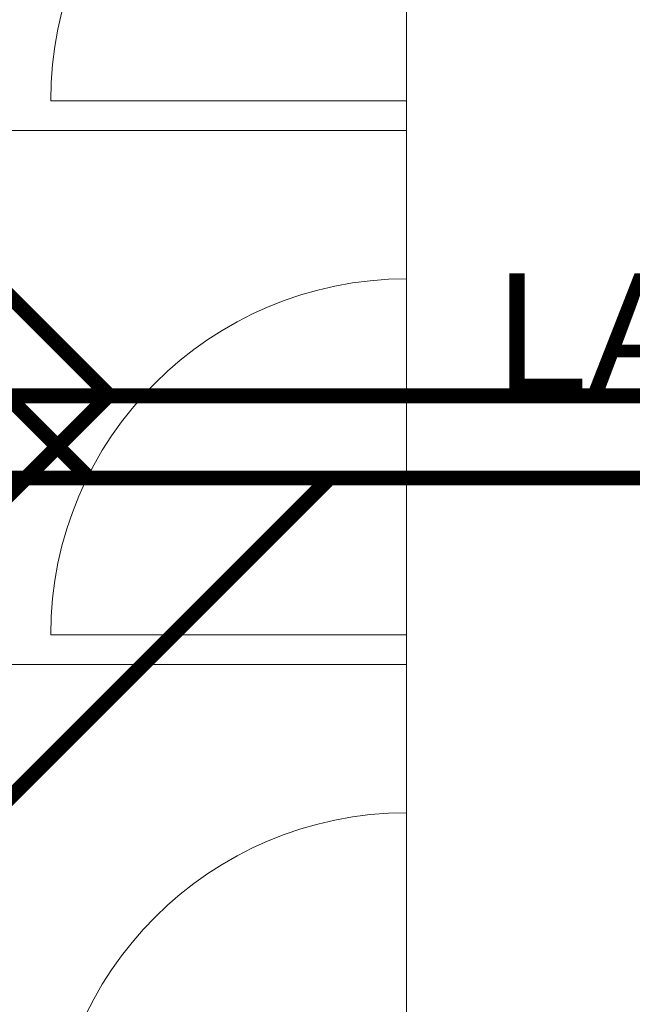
# Model space of a CAD drawing. Header units: inches. Extents: x 113025 to 158499, y 12149 to 30915.
# Tile 37 of 167: x 124028 to 124069, y 21499 to 21565. Entities that reach past the tile are written whole.
import ezdxf

# ---------------------------------------------------------------- set-up
doc = ezdxf.new("R2010")
doc.units = ezdxf.units.IN
doc.header["$MEASUREMENT"] = 0
for name, color, linetype, lineweight in [('00-GRIDTEXT', 1, 'Continuous', 13), ('KIT TEXT.', 5, 'Continuous', 5), ('PD_FIXTURE', 21, 'Continuous', 25), ('PP- 75DIA Soil Waste Sewer pipe', 90, 'Continuous', 9), ('PP-Soil Pipe', 1, 'Continuous', 25)]:
    doc.layers.add(name, color=color, linetype=linetype, lineweight=lineweight)
doc.layers.add('PD_025_TEXT', color=61, linetype='Continuous')
doc.styles.add('ISO', font='isocp.shx', dxfattribs={"height": 250})
doc.styles.add('style1', font='arial.ttf', dxfattribs={"height": 500})

# ---------------------------------------------------------------- blocks, each defined once
blk = doc.blocks.new('A$C6E471120')
at = {"layer": 'KIT TEXT.', "color": 251, "char_height": 60.17529562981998, "attachment_point": 7, "style": 'ISO'}
for s, insert, width in [('\\pi325.49;{\\Fromans|c0;\\W0.8;WORK TABLE \\P\\pi370.19;WITH SINK}', (-834.1382467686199, -1717.700760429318, 488.6049877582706), 1100.283938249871), ('\\pi300.49;{\\Fromans|c0;\\W0.8;WORK TABLE}', (-5344.106154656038, -1932.584693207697, 488.6049877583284), 1050.283938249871)]:
    blk.add_mtext(s, dxfattribs=dict(at, insert=insert, width=width))
blk = doc.blocks.new('FIRST FLOOR PLAN 0')
at = {"layer": 'PD_FIXTURE', "color": 251, "lineweight": 5, "ltscale": 12}
for p, q in [((-470.9997091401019, -42.99980802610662), (-470.9997091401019, -18.99980802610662)), ((-470.9997091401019, -42.99980802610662), (-494.9997091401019, -42.99980802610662)), ((-470.9997091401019, -42.99980802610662), (-470.9997091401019, -56.62480802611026)), ((-470.9997091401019, -42.99980802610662), (-470.9997091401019, -54.99980802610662)), ((-470.9997091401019, -44.99980802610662), (-530.9997091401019, -44.99980802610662)), ((-470.9997091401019, -78.99980802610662), (-470.9997091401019, -54.99980802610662)), ((-470.9997091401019, -78.99980802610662), (-494.9997091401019, -78.99980802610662)), ((-470.9997091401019, -78.99980802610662), (-470.9997091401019, -92.62480802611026)), ((-470.9997091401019, -78.99980802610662), (-470.9997091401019, -90.99980802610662)), ((-470.9997091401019, -80.99980802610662), (-530.9997091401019, -80.99980802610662)), ((-470.9997091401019, -114.9998080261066), (-470.9997091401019, -90.99980802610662))]:
    blk.add_line(p, q, dxfattribs=at)
for centre in [(-470.9997091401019, -42.99980802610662), (-470.9997091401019, -78.99980802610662), (-470.9997091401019, -114.9998080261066)]:
    blk.add_arc(centre, 24, 90, 180, dxfattribs=at)
at = {"layer": '00-GRIDTEXT', "color": 251, "xscale": 0.03937007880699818, "yscale": 0.03937007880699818, "zscale": 0.03937007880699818}
blk.add_blockref('A$C6E471120', (-539.999708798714, -8.999237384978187), dxfattribs=at)
at = {"layer": 'PD_025_TEXT', "color": 251, "char_height": 8, "attachment_point": 1, "style": 'style1'}
for s, insert, width in [('\\pi36.802;SMOKING ROOM\\P\\pi48.873;(11\'-1" x 9\'1")', (-889.9799239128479, -46.43476146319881), 162.9076444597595), ('\\pi21.817; LADIES TOILET\\P\\pi38.63;16\'7" X 18\'', (-489.9227213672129, -54.62415878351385), 128.4952190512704)]:
    blk.add_mtext(s, dxfattribs=dict(at, insert=insert, width=width))

msp = doc.modelspace()

# ---------------------------------------------------------------- linework, layer by layer
at = {"layer": 'PP- 75DIA Soil Waste Sewer pipe', "ltscale": 0.015, "const_width": 0.9999999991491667}
for points in [[(124007.0600419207, 21559.58172123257), (124032.3812941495, 21534.26046900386)], [(124047.101251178, 21534.17470132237), (123970.2330255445, 21534.17470132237)], [(124048.6842875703, 21534.17470132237), (124008.2100260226, 21493.70043977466)], [(124179.1580935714, 21534.17470132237), (124037.404009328, 21534.17470132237)]]:
    msp.add_lwpolyline(points, dxfattribs=at)
at = {"layer": 'PP-Soil Pipe', "color": 1, "ltscale": 0.015, "const_width": 0.9999999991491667}
for points in [[(124000.3160282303, 21573.24824202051), (124033.8445684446, 21539.71970180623)], [(124000.226128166, 21506.17942522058), (124033.7664047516, 21539.71970180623)]]:
    msp.add_lwpolyline(points, dxfattribs=at)
at = {"layer": 'PP-Soil Pipe', "color": 1, "ltscale": 0.015}
msp.add_lwpolyline([(124002.7886254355, 21539.71970180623, 0.9999999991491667, 0.9999999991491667, 0), (124164.736800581, 21539.71970180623, 0.9999999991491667, 0.9999999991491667, 0), (124173.1036650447, 21548.08656626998, 0.9999999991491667, 0.9999999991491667, 0)], format="xyseb", dxfattribs=at)

# ---------------------------------------------------------------- block references
at = {"color": 251}
msp.add_blockref('FIRST FLOOR PLAN 0', (124524.8849565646, 21602.60288553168), dxfattribs=at)

doc.saveas('drawing.dxf')
